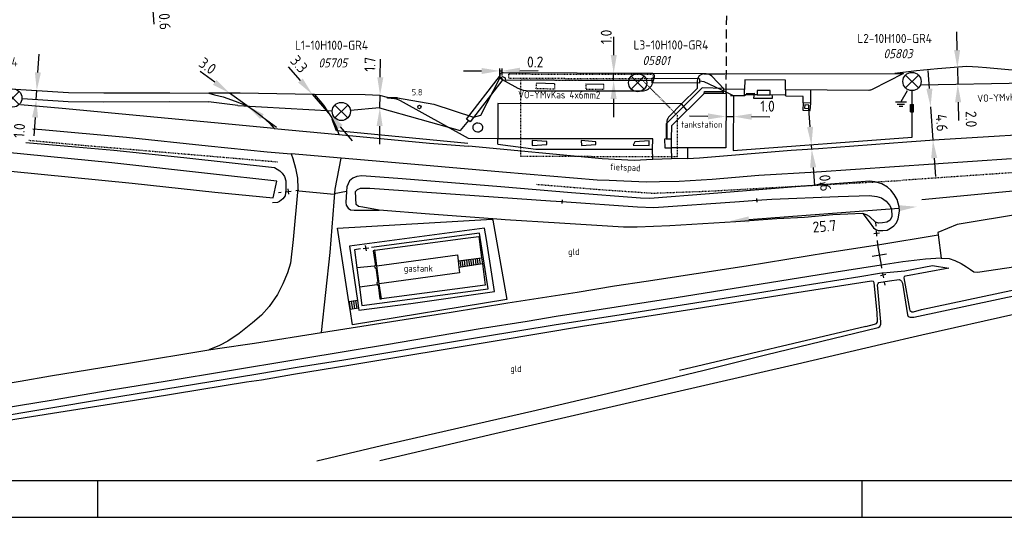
# Model space of a CAD drawing. Extents: x 130725 to 131355, y 479354 to 479502.
# Tile 2 of 19: x 130819 to 130954, y 479354 to 479422. Entities that reach past the tile are written whole.
import ezdxf
from ezdxf.enums import TextEntityAlignment as Align

# ---------------------------------------------------------------- set-up
doc = ezdxf.new("R2010")
doc.units = 0
doc.header["$LTSCALE"] = 5
doc.header["$MEASUREMENT"] = 0
doc.header["$PDMODE"] = 3
doc.linetypes.add('HIDDEN', pattern=[0.375, 0.25, -0.125])
doc.linetypes.add('STIPPELFIJN', pattern=[0.003, 0.002, -0.001])
doc.layers.get('0').update_dxf_attribs({"linetype": 'CONTINUOUS'})
doc.layers.get('DEFPOINTS').update_dxf_attribs({"linetype": 'CONTINUOUS'})
for name, color, linetype in [('A00-T', 1, 'CONTINUOUS'), ('A03-T', 1, 'CONTINUOUS'), ('B02-T', 1, 'CONTINUOUS'), ('B50-D', 7, 'CONTINUOUS'), ('C00-F', 3, 'STIPPELFIJN'), ('C00-T', 3, 'STIPPELFIJN'), ('C000G5-VERH-050', 11, 'CONTINUOUS'), ('C06-F', 3, 'CONTINUOUS'), ('C06-T', 3, 'CONTINUOUS'), ('E00-F', 7, 'CONTINUOUS'), ('E01-F', 7, 'CONTINUOUS'), ('E01-T', 7, 'CONTINUOUS'), ('K07-F', 7, 'CONTINUOUS'), ('KADER1', 3, 'CONTINUOUS'), ('L00-F', 4, 'CONTINUOUS'), ('L02-F', 4, 'BESCH'), ('M03-T', 7, 'RASTER'), ('M32-T', 21, 'STIPPELFIJN'), ('M49-F', 7, 'CONTINUOUS'), ('M49-T', 7, 'CONTINUOUS'), ('N32-D', 3, 'CONTINUOUS'), ('P03-T', 7, 'CONTINUOUS'), ('Q00-T', 7, 'CONTINUOUS'), ('Q01-T', 7, 'CONTINUOUS'), ('Q83-T', 7, 'CONTINUOUS'), ('SIV-OV-MAATVOERING', 6, 'CONTINUOUS'), ('SIV-OV-MANTELBUIS', 7, 'CONTINUOUS'), ('SIV-OV-MOF', 2, 'CONTINUOUS'), ('SIV-OV-NIEUW-ARM', 2, 'CONTINUOUS'), ('SIV-OV-NIEUW-KABEL', 3, 'CONTINUOUS'), ('SIV-TEKST-025', 7, 'CONTINUOUS')]:
    doc.layers.add(name, color=color, linetype=linetype)
doc.styles.add('ISO', font='ISO.shx')
doc.styles.get("Standard").update_dxf_attribs({"font": 'txt.shx'})
doc.linetypes.add('BESCH', pattern='A,0.005,[136,giskit.shx,S=0.001,R=0,X=0,Y=0.0002],0.005', length=0.01)
doc.linetypes.add('RASTER', pattern='A,0.005,-0.002,[135,giskit.shx,S=0.0008,R=0,X=0,Y=0],-0.002,0.005', length=0.014)
doc.dimstyles.get("Standard").update_dxf_attribs({"dimtxt": 0.18, "dimasz": 0.18, "dimexe": 0.18, "dimexo": 0.0625, "dimgap": 0.09, "dimtad": 0, "dimtih": 1, "dimtoh": 1, "dimdec": 4, "dimzin": 0, "dimtxsty": 'STANDARD', "dimcen": 0.09, "dimazin": 3, "dimtfac": 1, "dimtdec": 4, "dimtofl": 0, "dimtmove": 0, "dimatfit": 3, "dimtolj": 1, "dimtzin": 0})

# ---------------------------------------------------------------- blocks, each defined once
blk = doc.blocks.new('PNH-A6')
at = {"layer": 'KADER1', "color": 21}
blk.add_line((1250, 10), (10, 10), dxfattribs=at)
at = {"layer": 'KADER1', "color": 7}
for p, q in [((210, 10), (210, 0)), ((420, 10), (420, 0)), ((0, 0), (1260, 0))]:
    blk.add_line(p, q, dxfattribs=at)
blk = doc.blocks.new('*D116')
at = {"layer": 'DEFPOINTS', "color": 0}
for p in [(130821.27, 479412.26), (130821.81, 479412.22), (130821.73, 479411.01)]:
    blk.add_point(p, dxfattribs=at)
at = {"layer": 'SIV-OV-MAATVOERING', "color": 0}
for p, q in [((130821.43, 479414.75), (130821.58, 479417.25)), ((130821.19, 479411.04), (130821.27, 479412.26)), ((130821.03, 479408.55), (130820.87, 479406.05))]:
    blk.add_line(p, q, dxfattribs=at)
for points in [[(130821.01, 479414.78), (130821.84, 479414.73), (130821.27, 479412.26)], [(130820.62, 479408.57), (130821.45, 479408.52), (130821.19, 479411.04)]]:
    blk.add_solid(points, dxfattribs=at)
at = {"layer": 'SIV-OV-MAATVOERING', "color": 0, "insert": (130818.86, 479406.76), "char_height": 1.5, "attachment_point": 5, "rotation": 86.3681, "style": 'ISO'}
blk.add_mtext('\\A1;1.0', dxfattribs=at)
blk = doc.blocks.new('*D96')
at = {"layer": 'DEFPOINTS', "color": 0}
for p in [(130895.23, 479414.65), (130900.52, 479414.63), (130895.23, 479413.64)]:
    blk.add_point(p, dxfattribs=at)
at = {"layer": 'SIV-OV-MAATVOERING', "color": 0}
for p, q in [((130900.53, 479417.13), (130900.54, 479419.63)), ((130900.52, 479413.62), (130900.52, 479414.63)), ((130900.51, 479411.12), (130900.5, 479408.62))]:
    blk.add_line(p, q, dxfattribs=at)
for points in [[(130900.12, 479417.13), (130900.95, 479417.13), (130900.52, 479414.63)], [(130900.1, 479411.12), (130900.93, 479411.12), (130900.52, 479413.62)]]:
    blk.add_solid(points, dxfattribs=at)
at = {"layer": 'SIV-OV-MAATVOERING', "color": 0, "insert": (130899.5, 479419.63), "char_height": 1.5, "attachment_point": 5, "rotation": 89.8026, "style": 'ISO'}
blk.add_mtext('\\A1;1.0', dxfattribs=at)
blk = doc.blocks.new('*D95')
at = {"layer": 'DEFPOINTS', "color": 0}
for p in [(130847.75, 479411.92), (130847.75, 479411.92), (130850.17, 479410.15)]:
    blk.add_point(p, dxfattribs=at)
at = {"layer": 'SIV-OV-MAATVOERING', "color": 0}
for p, q in [((130845.73, 479413.39), (130843.7, 479414.86)), ((130850.17, 479410.15), (130847.75, 479411.92)), ((130852.19, 479408.68), (130854.21, 479407.21))]:
    blk.add_line(p, q, dxfattribs=at)
for points in [[(130845.97, 479413.72), (130845.48, 479413.05), (130847.75, 479411.92)], [(130852.44, 479409.01), (130851.95, 479408.34), (130850.17, 479410.15)]]:
    blk.add_solid(points, dxfattribs=at)
at = {"layer": 'SIV-OV-MAATVOERING', "color": 0, "insert": (130844.74, 479415.65), "char_height": 1.5, "attachment_point": 5, "rotation": 323.9318, "style": 'ISO'}
blk.add_mtext('\\A1;3.0', dxfattribs=at)
blk = doc.blocks.new('*D94')
at = {"layer": 'DEFPOINTS', "color": 0}
for p in [(130859.1, 479411.73), (130861.32, 479409.13), (130861.35, 479409.15)]:
    blk.add_point(p, dxfattribs=at)
at = {"layer": 'SIV-OV-MAATVOERING', "color": 0}
for p, q in [((130857.49, 479413.64), (130855.86, 479415.54)), ((130859.12, 479411.74), (130861.35, 479409.15)), ((130862.97, 479407.26), (130864.6, 479405.36))]:
    blk.add_line(p, q, dxfattribs=at)
for points in [[(130857.81, 479413.91), (130857.17, 479413.37), (130859.12, 479411.74)], [(130863.29, 479407.53), (130862.66, 479406.98), (130861.35, 479409.15)]]:
    blk.add_solid(points, dxfattribs=at)
at = {"layer": 'SIV-OV-MAATVOERING', "color": 0, "insert": (130857.3, 479415.89), "char_height": 1.5, "attachment_point": 5, "rotation": 310.6593, "style": 'ISO'}
blk.add_mtext('\\A1;3.3', dxfattribs=at)
blk = doc.blocks.new('*D93')
at = {"layer": 'DEFPOINTS', "color": 0}
for p in [(130885.15, 479414.96), (130884.89, 479414.1), (130885.15, 479414.1)]:
    blk.add_point(p, dxfattribs=at)
at = {"layer": 'SIV-OV-MAATVOERING', "color": 0}
for p, q in [((130882.38, 479414.94), (130879.88, 479414.92)), ((130884.88, 479414.96), (130885.15, 479414.96)), ((130887.65, 479414.98), (130890.15, 479415))]:
    blk.add_line(p, q, dxfattribs=at)
for points in [[(130882.38, 479415.36), (130882.39, 479414.53), (130884.88, 479414.96)], [(130887.65, 479415.4), (130887.65, 479414.56), (130885.15, 479414.96)]]:
    blk.add_solid(points, dxfattribs=at)
at = {"layer": 'SIV-OV-MAATVOERING', "color": 0, "insert": (130889.74, 479416.18), "char_height": 1.5, "attachment_point": 5, "rotation": 0.4087, "style": 'ISO'}
blk.add_mtext('\\A1;0.2', dxfattribs=at)
blk = doc.blocks.new('*D92')
at = {"layer": 'DEFPOINTS', "color": 0}
for p in [(130868.38, 479411.59), (130868.43, 479411.58), (130868.36, 479409.88)]:
    blk.add_point(p, dxfattribs=at)
at = {"layer": 'SIV-OV-MAATVOERING', "color": 0}
for p, q in [((130868.46, 479414.08), (130868.5, 479416.58)), ((130868.4, 479409.88), (130868.43, 479411.58)), ((130868.36, 479407.38), (130868.33, 479404.88))]:
    blk.add_line(p, q, dxfattribs=at)
for points in [[(130868.05, 479414.09), (130868.88, 479414.08), (130868.43, 479411.58)], [(130867.95, 479407.38), (130868.78, 479407.37), (130868.4, 479409.88)]]:
    blk.add_solid(points, dxfattribs=at)
at = {"layer": 'SIV-OV-MAATVOERING', "color": 0, "insert": (130867.04, 479415.87), "char_height": 1.5, "attachment_point": 5, "rotation": 89.1451, "style": 'ISO'}
blk.add_mtext('\\A1;1.7', dxfattribs=at)
blk = doc.blocks.new('*D83')
at = {"layer": 'DEFPOINTS', "color": 0}
for p in [(130945.8, 479415.29), (130945.84, 479413.1), (130947.79, 479413.14)]:
    blk.add_point(p, dxfattribs=at)
at = {"layer": 'SIV-OV-MAATVOERING', "color": 0}
for p, q in [((130947.7, 479417.83), (130947.66, 479420.33)), ((130947.75, 479415.33), (130947.79, 479413.14)), ((130947.84, 479410.64), (130947.89, 479408.14))]:
    blk.add_line(p, q, dxfattribs=at)
for points in [[(130948.12, 479417.84), (130947.29, 479417.82), (130947.75, 479415.33)], [(130948.26, 479410.65), (130947.42, 479410.63), (130947.79, 479413.14)]]:
    blk.add_solid(points, dxfattribs=at)
at = {"layer": 'SIV-OV-MAATVOERING', "color": 0, "insert": (130949.63, 479408.33), "char_height": 1.5, "attachment_point": 5, "rotation": 271.0936, "style": 'ISO'}
blk.add_mtext('\\A1;2.0', dxfattribs=at)
blk = doc.blocks.new('*D82')
at = {"layer": 'DEFPOINTS', "color": 0}
for p in [(130941.51, 479409.85), (130941.82, 479405.27), (130944.38, 479405.45)]:
    blk.add_point(p, dxfattribs=at)
at = {"layer": 'SIV-OV-MAATVOERING', "color": 0}
for p, q in [((130943.89, 479412.52), (130943.72, 479415.01)), ((130944.06, 479410.02), (130944.38, 479405.45)), ((130944.55, 479402.96), (130944.72, 479400.46))]:
    blk.add_line(p, q, dxfattribs=at)
for points in [[(130944.31, 479412.54), (130943.48, 479412.49), (130944.06, 479410.02)], [(130944.97, 479402.99), (130944.14, 479402.93), (130944.38, 479405.45)]]:
    blk.add_solid(points, dxfattribs=at)
at = {"layer": 'SIV-OV-MAATVOERING', "color": 0, "insert": (130945.59, 479407.83), "char_height": 1.5, "attachment_point": 5, "rotation": 273.9532, "style": 'ISO'}
blk.add_mtext('\\A1;4.6', dxfattribs=at)
blk = doc.blocks.new('*D81')
at = {"layer": 'DEFPOINTS', "color": 0}
for p in [(130941.51, 479405.25), (130915.92, 479403.32), (130942.18, 479396.28)]:
    blk.add_point(p, dxfattribs=at)
at = {"layer": 'SIV-OV-MAATVOERING', "color": 0}
blk.add_line((130919.09, 479394.53), (130939.69, 479396.09), dxfattribs=at)
for points in [[(130939.66, 479396.5), (130939.72, 479395.67), (130942.18, 479396.28)], [(130919.06, 479394.95), (130919.12, 479394.12), (130916.6, 479394.34)]]:
    blk.add_solid(points, dxfattribs=at)
at = {"layer": 'SIV-OV-MAATVOERING', "color": 0, "insert": (130929.48, 479393.6), "char_height": 1.5, "attachment_point": 5, "rotation": 4.3158, "style": 'ISO'}
blk.add_mtext('\\A1;25.7', dxfattribs=at)
blk = doc.blocks.new('*D80')
at = {"layer": 'DEFPOINTS', "color": 0}
for p in [(130927.69, 479404.76), (130927.7, 479404.76), (130927.74, 479404.19)]:
    blk.add_point(p, dxfattribs=at)
at = {"layer": 'SIV-OV-MAATVOERING', "color": 0}
for p, q in [((130927.5, 479407.25), (130927.32, 479409.74)), ((130927.73, 479404.19), (130927.69, 479404.76)), ((130927.92, 479401.7), (130928.11, 479399.2))]:
    blk.add_line(p, q, dxfattribs=at)
for points in [[(130927.92, 479407.28), (130927.09, 479407.22), (130927.69, 479404.76)], [(130928.34, 479401.73), (130927.51, 479401.66), (130927.73, 479404.19)]]:
    blk.add_solid(points, dxfattribs=at)
at = {"layer": 'SIV-OV-MAATVOERING', "color": 0, "insert": (130929.59, 479399.55), "char_height": 1.5, "attachment_point": 5, "rotation": 274.293, "style": 'ISO'}
blk.add_mtext('\\A1;0.6', dxfattribs=at)
blk = doc.blocks.new('*D79')
at = {"layer": 'DEFPOINTS', "color": 0}
for p in [(130915.96, 479408.69), (130916.96, 479408.68), (130916.96, 479408.68)]:
    blk.add_point(p, dxfattribs=at)
at = {"layer": 'SIV-OV-MAATVOERING', "color": 0}
for p, q in [((130913.46, 479408.71), (130910.96, 479408.72)), ((130915.96, 479408.69), (130916.96, 479408.68)), ((130919.46, 479408.67), (130921.96, 479408.65))]:
    blk.add_line(p, q, dxfattribs=at)
for points in [[(130913.46, 479409.12), (130913.46, 479408.29), (130915.96, 479408.69)], [(130919.46, 479409.08), (130919.46, 479408.25), (130916.96, 479408.68)]]:
    blk.add_solid(points, dxfattribs=at)
at = {"layer": 'SIV-OV-MAATVOERING', "color": 0, "insert": (130921.66, 479410.11), "char_height": 1.5, "attachment_point": 5, "rotation": 359.6165, "style": 'ISO'}
blk.add_mtext('\\A1;1.0', dxfattribs=at)
blk = doc.blocks.new('*D76')
at = {"layer": 'DEFPOINTS', "color": 0}
for p in [(130836.91, 479427.87), (130837.02, 479426.39), (130837.02, 479426.39)]:
    blk.add_point(p, dxfattribs=at)
at = {"layer": 'SIV-OV-MAATVOERING', "color": 0}
for p, q in [((130836.73, 479430.37), (130836.55, 479432.86)), ((130836.91, 479427.87), (130837.02, 479426.39)), ((130837.19, 479423.89), (130837.37, 479421.4))]:
    blk.add_line(p, q, dxfattribs=at)
for points in [[(130837.15, 479430.4), (130836.32, 479430.34), (130836.91, 479427.87)], [(130837.61, 479423.92), (130836.78, 479423.86), (130837.02, 479426.39)]]:
    blk.add_solid(points, dxfattribs=at)
at = {"layer": 'SIV-OV-MAATVOERING', "color": 0, "insert": (130838.85, 479421.75), "char_height": 1.5, "attachment_point": 5, "rotation": 274.0818, "style": 'ISO'}
blk.add_mtext('\\A1;0.6', dxfattribs=at)
blk = doc.blocks.new('MOF')
for p, q in [((-500, 187.5), (-500, -187.5)), ((-500, 187.5), (500, 187.5)), ((-500, 125), (500, 125)), ((-500, 62.5), (500, 62.5)), ((-500, 0), (500, 0)), ((500, 187.5), (500, -187.5)), ((-500, -62.5), (500, -62.5)), ((-500, -125), (500, -125)), ((-500, -187.5), (500, -187.5))]:
    blk.add_line(p, q)
blk = doc.blocks.new('AE')
at = {"linetype": 'CONTINUOUS'}
for p, q in [((0, 0), (-0.88, -1.52)), ((-1.62, -1.52), (-0.12, -1.52)), ((-1.38, -1.82), (-0.38, -1.82)), ((-1.12, -2.12), (-0.62, -2.12))]:
    blk.add_line(p, q, dxfattribs=at)
blk = doc.blocks.new('OV')
for p, q in [((-0.88, 0.88), (0.88, -0.88)), ((-0.88, -0.88), (0.88, 0.88))]:
    blk.add_line(p, q)
at = {"linetype": 'CONTINUOUS'}
blk.add_circle((0, 0), 1.25, dxfattribs=at)
at = {"layer": 'SIV-TEKST-025', "color": 2, "style": 'ISO'}
blk.add_attdef('MASTGEG.', (-2.7, 6.04), '', height=1.25, dxfattribs=at)
at = {"layer": 'SIV-TEKST-025', "color": 2, "style": 'ISO', "oblique": 13.5}
blk.add_attdef('MASTNR.', (-2.7, 3.8), '', height=1.25, dxfattribs=at)
blk = doc.blocks.new('RONDJE', base_point=(20, 20))
blk.add_circle((20, 20), 0.237)
blk = doc.blocks.new('83')
at = {"linetype": 'CONTINUOUS'}
blk.add_blockref('RONDJE', (0, 0), dxfattribs=at)
at = {"linetype": 'CONTINUOUS', "style": 'ISO'}
blk.add_attdef('83', (0.6, 0), '', height=0.9, dxfattribs=at)
blk = doc.blocks.new('EINDE')
at = {"linetype": 'CONTINUOUS'}
blk.add_line((0.25, 0), (-0.25, 0), dxfattribs=at)
at = {"style": 'ISO'}
blk.add_attdef('EINDE', (0.6, 0), '', height=0.9, dxfattribs=at)
blk = doc.blocks.new('DRAAIHEK')
at = {"linetype": 'CONTINUOUS'}
blk.add_line((-1, 0), (1, 0), dxfattribs=at)
at = {"style": 'ISO'}
blk.add_attdef('DRAAIHEK', (0.6, 0), '', height=0.9, dxfattribs=at)
blk = doc.blocks.new('RASTER2')
at = {"color": 0}
for p, q in [((-0.75, 0), (0.75, 0)), ((0, -0.75), (0, 0.75))]:
    blk.add_line(p, q, dxfattribs=at)
blk = doc.blocks.new('*X7')
at = {"color": 0, "linetype": 'CONTINUOUS'}
for p, q in [((130879.55, 479387.98), (130879.44, 479388.86)), ((130879.85, 479388.02), (130879.73, 479388.9)), ((130880.14, 479388.07), (130880.03, 479388.95)), ((130880.44, 479388.11), (130880.33, 479388.99)), ((130880.74, 479388.15), (130880.63, 479389.03)), ((130881.03, 479388.2), (130880.92, 479389.07)), ((130881.33, 479388.24), (130881.22, 479389.11)), ((130881.63, 479388.29), (130881.52, 479389.15)), ((130881.92, 479388.33), (130881.81, 479389.19)), ((130882.22, 479388.38), (130882.11, 479389.23))]:
    blk.add_line(p, q, dxfattribs=at)
blk = doc.blocks.new('*X8')
at = {"color": 0, "linetype": 'CONTINUOUS'}
for p, q in [((130864.37, 479382.17), (130864.22, 479383.23)), ((130864.67, 479382.21), (130864.52, 479383.27)), ((130864.97, 479382.25), (130864.81, 479383.31)), ((130865.27, 479382.3), (130865.11, 479383.35))]:
    blk.add_line(p, q, dxfattribs=at)

msp = doc.modelspace()

# ---------------------------------------------------------------- linework, layer by layer
at = {"layer": 'A00-T', "color": 8, "linetype": 'STIPPELFIJN', "flags": 128}
msp.add_lwpolyline([(130887.72, 479413.68), (130887.71, 479403.22), (130909.28, 479403.21), (130909.28, 479408.83), (130904.54, 479413.62)], close=True, dxfattribs=at)
at = {"layer": 'A00-T', "color": 8, "flags": 128}
for points in [[(130892.38, 479413.16), (130889.93, 479413.27)], [(130896.68, 479413.18), (130899.19, 479413.14)], [(130915.62, 479411.88), (130915.64, 479412.56), (130912.7, 479412.62), (130907.74, 479407.7), (130907.75012906, 479405.60806416)], [(130912.96, 479411.87), (130908.48, 479407.43), (130908.42, 479405.6)], [(130915.52998443, 479411.87414065), (130912.96, 479411.87)], [(130915.62, 479411.88), (130915.52998443, 479411.87414065)], [(130907.75012906, 479405.60806416), (130907.8199935, 479405.60956477)], [(130907.8199935, 479405.60956477), (130908.42, 479405.6)], [(130908.42, 479405.6), (130908.43, 479404.38)]]:
    msp.add_lwpolyline(points, dxfattribs=at)
at = {"layer": 'A00-T', "color": 8, "linetype": 'CONTINUOUS', "flags": 128}
for points in [[(130915.62, 479411.88), (130915.98, 479411.85), (130915.93, 479404.38), (130910.67, 479404.37666667)], [(130910.67, 479404.37666667), (130908.43, 479404.38)]]:
    msp.add_lwpolyline(points, dxfattribs=at)
at = {"layer": 'A03-T', "color": 8, "flags": 128}
for points in [[(130918.73, 479411.84), (130919.81, 479411.89), (130919.75, 479411.19), (130922.33, 479411.22), (130922.32, 479411.48), (130922.27, 479411.68)], [(130920.23998189, 479411.67796808), (130922.03, 479411.68), (130922.02, 479412.26), (130920.25, 479412.28), (130920.23998189, 479411.67796808)], [(130927.35, 479409.77), (130927.35, 479410.27), (130926.77, 479410.28), (130926.73, 479409.82), (130927.35, 479409.77)], [(130889.32, 479405.39), (130889.32, 479404.72), (130891.33, 479404.85), (130891.32, 479405.24), (130889.32, 479405.39)], [(130896.06, 479405.39), (130896.08, 479404.7), (130898.06, 479404.82), (130898.08, 479405.2), (130896.06, 479405.39)], [(130903.41, 479405.22), (130903.2, 479404.76), (130905.4, 479404.7), (130905.39, 479405.34), (130903.41, 479405.22)]]:
    msp.add_lwpolyline(points, dxfattribs=at)
at = {"layer": 'C00-F', "color": 8, "flags": 128}
for points in [[(130854.343, 479402.417), (130827.279, 479404.726), (130820.15530612, 479405.38458074)], [(130889.934, 479399.373), (130898.823, 479398.64), (130905.896, 479398.156), (130913.601, 479398.44), (130940, 479399.9)]]:
    msp.add_lwpolyline(points, dxfattribs=at)
at = {"layer": 'C00-T', "color": 8, "flags": 128}
msp.add_lwpolyline([(130994.09, 479403.65), (130940, 479399.9)], dxfattribs=at)
at = {"layer": 'C000G5-VERH-050', "flags": 128}
for points in [[(130732.5639717, 479417.58451795), (130747.502, 479417.118), (130753.822, 479416.992), (130763.902, 479416.842), (130769.227, 479416.792), (130772.036, 479415.975), (130777.627, 479415.514), (130798.829, 479413.914), (130807.335, 479413.238), (130816.171, 479412.582), (130825.608, 479411.983), (130830.502, 479411.925), (130839.567, 479411.963), (130844.88999936, 479411.91992047)], [(131039.335, 479414.348), (131036.168, 479414.155), (131034.672, 479414.117), (131029.656, 479413.886), (131023.267, 479413.559), (131019.449, 479413.386), (131000.817, 479412.651), (130995.127, 479412.477), (130989.203, 479412.458), (130983.591, 479412.401), (130980.583, 479412.696), (130957.539, 479414.859), (130954.781, 479415.1), (130951.727, 479415.39), (130950.607, 479415.477), (130949.052, 479415.544), (130945.024, 479415.235), (130942.119, 479414.985), (130939.14921726, 479414.58807376)], [(130912.93, 479414.57), (130905.86937509, 479414.58841513)], [(130912.93, 479414.57), (130915.81, 479414.55), (130939.14921726, 479414.58807376)], [(130870.45, 479411.2), (130870.82, 479411.25), (130875.81, 479410.37), (130881.26, 479408.61), (130882.29, 479408.87), (130884.9, 479413.96)], [(130844.88999936, 479411.91992047), (130845.669, 479411.67), (130846.897, 479411.417), (130848.534, 479410.812), (130850.171, 479410.149), (130850.95, 479409.661), (130852.256, 479408.705), (130853.308, 479407.749), (130853.87098997, 479407.05689546)], [(130859.43001344, 479411.72233427), (130856.772, 479411.75), (130849.193, 479411.885), (130844.88999936, 479411.91992047)], [(130859.43001344, 479411.72233427), (130860.658, 479410.227), (130861.184, 479409.467), (130861.788, 479408.511), (130862.431, 479407.184), (130862.76101715, 479406.23018455)], [(130870.82, 479411.25), (130869.45, 479411.3), (130868.381, 479411.585), (130866.401, 479411.653), (130859.43001344, 479411.72233427)], [(130853.87098997, 479407.05689546), (130845.693, 479407.841), (130837.839, 479408.536), (130824.763, 479409.77), (130819.02635515, 479410.29891756)], [(130910.68, 479402.93), (130912.296, 479403.022), (130924.915, 479404.064), (130928.646, 479404.294), (130940.809, 479405.204), (130945.237, 479405.51), (130963.314, 479406.611), (130981.992, 479407.884), (130993.642, 479408.752), (130996.815, 479408.944), (131007.645, 479409.737), (131012.77, 479410.085), (131015.628, 479410.221), (131018.197, 479410.259), (131020.233, 479410.241), (131023.111, 479410.009), (131025.738, 479409.719), (131033.80097846, 479408.61909205)], [(130820.70706191, 479407.01259123), (130821.974, 479406.903), (130833.582, 479405.861), (130844.815, 479404.647), (130852.942, 479403.829), (130856.23899596, 479403.53695441)], [(130853.87098997, 479407.05689546), (130862.76101715, 479406.23018455)], [(130862.76101715, 479406.23018455), (130875.227, 479405.028), (130880.59, 479404.63)], [(131024.331, 479406.498), (131010.048, 479404.239), (131005.052, 479403.476), (130992.155, 479401.34), (130988.726, 479400.752), (130975.829, 479398.655), (130956.803, 479395.351), (130947.701, 479393.832), (130945.075, 479392.743), (130945.11791464, 479392.40998901)], [(130856.23899596, 479403.53695441), (130856.463, 479402.907), (130856.832, 479401.595), (130857.073, 479400.236), (130857.155, 479398.811), (130856.502, 479391.796), (130856.112, 479388.524), (130855.723, 479387.211), (130855.067, 479385.68), (130854.33, 479384.224), (130853.186, 479382.587), (130852.145, 479381.403), (130850.896, 479380.316), (130849.051, 479378.859), (130847.499, 479377.816), (130846.351, 479377.221), (130844.91481025, 479376.59814489)], [(130955.185, 479402.866), (130928.365, 479401.054), (130920.47, 479400.559), (130914.052, 479400.038), (130909.511, 479399.768), (130906.835, 479399.694), (130905.001, 479399.669), (130899.905, 479399.892), (130898.27, 479399.917), (130885.23, 479401.057), (130873.201, 479402.073), (130863.1055, 479402.9625), (130856.23899596, 479403.53695441)], [(130905.89, 479402.78), (130903.36, 479402.65), (130898.95, 479402.86), (130880.59, 479404.63)], [(130910.67, 479404.37666667), (130910.68, 479402.93), (130908.47, 479402.85)], [(130860.38696155, 479379.01749175), (130861.594, 479389.976), (130862.25, 479398.686), (130863.1055, 479402.9625)], [(130908.47, 479402.85), (130905.89, 479402.78)], [(130936.824, 479391.068), (130945.11791464, 479392.40998901)], [(130945.11791464, 479392.40998901), (130945.527, 479389.232), (130943.38, 479389.057), (130940.247, 479388.701), (130937.24687093, 479388.25705993)], [(130860.38696155, 479379.01749175), (130874.093, 479381.167), (130878.198, 479381.779), (130885.965, 479383.068), (130895.513, 479384.541), (130900.614, 479385.401), (130905.005, 479386.034), (130918.744, 479388.183), (130929.901, 479389.982), (130936.77200921, 479391.05994128)], [(130945.527, 479389.232), (130946.626, 479389.154), (130947.386, 479388.89), (130948.271, 479388.471), (130949, 479388.02), (130949.528, 479387.648), (130950.009, 479387.353), (130950.49, 479387.29), (130956.984, 479388.269)], [(130937.24687093, 479388.25705993), (130929.885, 479387.099), (130909.113, 479383.753), (130892.637, 479381.18), (130888.626, 479380.5), (130882.168, 479379.518), (130869.326, 479377.324), (130864.597, 479376.531), (130856.574, 479375.216), (130838.896, 479372.26), (130831.478, 479371.055), (130823.515, 479369.684), (130813.962, 479368.121), (130806.513, 479366.862), (130794.853, 479364.931), (130789.685, 479364.124), (130781.662, 479362.835), (130776.368, 479361.958)], [(130775.192, 479365.162), (130778.731, 479365.633), (130785.237, 479366.8), (130791.112, 479367.759), (130795.627, 479368.515), (130805.44, 479370.091), (130810.566, 479370.95), (130819.005, 479372.32), (130823.15, 479373.036), (130833.881, 479374.771), (130844.91481025, 479376.59814489)]]:
    msp.add_lwpolyline(points, dxfattribs=at)
msp.add_lwpolyline([(130905.86937509, 479414.58841513, 0.1313084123), (130905.66, 479414.61), (130885.34, 479414.68, 0.5353217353), (130884.88, 479414.24), (130884.9, 479413.96)], format="xyb", dxfattribs=at)
at = {"layer": 'C06-F', "color": 8, "flags": 128}
for points in [[(130819.77452231, 479405.10826933), (130826.581, 479404.525), (130831.846, 479404.041), (130841.472, 479403.071), (130853.944, 479401.675), (130854.649, 479401.21), (130854.984, 479400.893), (130855.301, 479400.427), (130855.506, 479399.867), (130855.488, 479398.625), (130855.376, 479397.767), (130855.078, 479397.393), (130854.612, 479397.002), (130854.332, 479396.871), (130853.642, 479396.834)], [(130934.732, 479395.36), (130935.641, 479394.203), (130936.202, 479393.383), (130936.516, 479393.159), (130936.875, 479393.035), (130937.493, 479393.012), (130938.076, 479393.08), (130938.57, 479393.338), (130939.019, 479393.664), (130939.389, 479394.068), (130939.591, 479394.63), (130939.782, 479395.66), (130939.76, 479396.255), (130939.445, 479397.266), (130939.076, 479397.948), (130938.582, 479398.543), (130938.133, 479398.981), (130937.359, 479399.431), (130936.416, 479399.723), (130935.731, 479399.79), (130926.11, 479399.061), (130913.67, 479398.051), (130905.507, 479397.434), (130904.194, 479397.454), (130894.744, 479398.196), (130885.039, 479399.004), (130871.471, 479400.102), (130865.912, 479400.529), (130865.255, 479400.445), (130864.705, 479400.209), (130864.245, 479399.838), (130863.863, 479399.007), (130863.806, 479398.38), (130863.706, 479396.872), (130863.784, 479396.483), (130864.042, 479396.079), (130864.379, 479395.876), (130864.862, 479395.82), (130868.285, 479395.82)], [(130864.14395693, 479383.21999336), (130862.587, 479393.325), (130883.844, 479394.582), (130883.942, 479394.461), (130885.838, 479383.522), (130864.634, 479380.039), (130864.30696033, 479382.16199389)], [(130814.673, 479367.232), (130830.588, 479369.862), (130851.35, 479373.257), (130857.332, 479374.267), (130863.462, 479375.257), (130882.376, 479378.383), (130892.641, 479380.116), (130901.286, 479381.431), (130919.469, 479384.328), (130925.662, 479385.336), (130934.322, 479386.686), (130937.046, 479387.143), (130939.029, 479387.315), (130940.51, 479387.467), (130944.343, 479388.192), (130946.569, 479387.83), (130940.62, 479386.761), (130940.415, 479386.689), (130940.387, 479386.508), (130941.149, 479382.216), (130941.221, 479382.011), (130941.478, 479381.859), (130941.717, 479381.849), (130942.813, 479382.155)], [(130935.177, 479379.836), (130936.373, 479380.127), (130936.618, 479380.217), (130936.775, 479380.485), (130936.708, 479381.759), (130936.287, 479385.815), (130936.198, 479386.028), (130935.93, 479386.072), (130925.07, 479384.363), (130911.874, 479382.243), (130896.262, 479379.807), (130884.501, 479377.863), (130864.396, 479374.511), (130856.545, 479373.244), (130852.157, 479372.441), (130850.059, 479372.173), (130836.982, 479370.032), (130830.648, 479369.03), (130819.692, 479367.244), (130813.652, 479366.285)]]:
    msp.add_lwpolyline(points, dxfattribs=at)
at = {"layer": 'C06-T', "color": 8, "flags": 128}
for points in [[(130942.813, 479382.155), (130999, 479394.13308452)], [(130935.177, 479379.836), (130909.56584853, 479373.75789796)]]:
    msp.add_lwpolyline(points, dxfattribs=at)
at = {"layer": 'E00-F', "color": 8, "flags": 128}
for points in [[(130936.77200921, 479391.05994128), (130936.824, 479391.068)], [(130844.91481025, 479376.59814489), (130846.075, 479376.792), (130851.163, 479377.547), (130860.38696155, 479379.01749175)]]:
    msp.add_lwpolyline(points, dxfattribs=at)
at = {"layer": 'E01-F', "color": 8, "flags": 128}
for points in [[(130865.48290072, 479382.32498549), (130865.522, 479382.057), (130872.641, 479382.98), (130884.151, 479384.638), (130883.07, 479391.787), (130882.792, 479393.332), (130874.547, 479392.251), (130864.236, 479390.856), (130865.32878829, 479383.37996906)], [(130868.00833333, 479388.161), (130867.696, 479390.296), (130880.181, 479391.975), (130882.005, 479392.204), (130882.38214846, 479389.26401905)], [(130867.696, 479390.296), (130867.493, 479390.224), (130867.825, 479388.17), (130867.656, 479388.14), (130867.689, 479387.883), (130867.855, 479387.898), (130868.126, 479385.905), (130867.976, 479385.86), (130868.036, 479385.543), (130868.172, 479385.558), (130868.413, 479383.61), (130868.633, 479383.64)], [(130868.00833333, 479388.161), (130879.057, 479389.667), (130879.16106147, 479388.82700762)], [(130882.49119016, 479388.41502441), (130882.862, 479385.527), (130868.633, 479383.64), (130868.325, 479385.68)], [(130867.646, 479388.132), (130865.22994999, 479387.87699335)], [(130879.27117082, 479387.93702117), (130879.362, 479387.206), (130868.325, 479385.68), (130868.00833333, 479388.161)], [(130868.036, 479385.543), (130865.58228434, 479385.2260378)]]:
    msp.add_lwpolyline(points, dxfattribs=at)
at = {"layer": 'E01-T', "color": 8, "flags": 128}
for points in [[(130884.9, 479413.96), (130885.6, 479413.55), (130887.36, 479412.58, 0.1022566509), (130888.88, 479412.21), (130904.4, 479412.22, 0.2904454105), (130905.7, 479412.93, 0.0531698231), (130906.01, 479413.66), (130906.12, 479414.14, 0.3546890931), (130905.86937509, 479414.58841513)], [(130912.93, 479414.57, 0.3828679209), (130911.99, 479413.6), (130912.01, 479412.56), (130909.85, 479410.41)], [(130918.51, 479412.4), (130915.68, 479412.44), (130914, 479414.24, 0.1707472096), (130913.24, 479414.55), (130912.93, 479414.57)], [(130939.14921726, 479414.58807376), (130940.33, 479414.59), (130936.04, 479412.41, -0.1120504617), (130935.58, 479412.28), (130924.12, 479412.36)], [(130884.6, 479405.64), (130880.56, 479405.66), (130871.23, 479410.86, 0.0514617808), (130870.43, 479411.14), (130869.44, 479411.23), (130869.45, 479411.3)], [(130909.85, 479410.41), (130908.2, 479408.75, 0.1399642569), (130907.82, 479408.07), (130907.8199935, 479405.60956477)], [(130881.20018856, 479407.17434436, -1.4966057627), (130882.32055628, 479406.74158413, -0.6681786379), (130881.20018856, 479407.17434436, 0.9880285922)]]:
    msp.add_lwpolyline(points, format="xyb", dxfattribs=at)
at = {"layer": 'E01-T', "color": 8, "linetype": 'STIPPELFIJN', "flags": 128}
msp.add_lwpolyline([(130886.14, 479414.54), (130905.77, 479414.5, -0.6892366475), (130905.72, 479413.85), (130886.11, 479413.92), (130886.13, 479414.51)], format="xyb", dxfattribs=at)
at = {"layer": 'E01-T', "color": 8, "flags": 128}
for points in [[(130924.12, 479412.36), (130924.13, 479413.68), (130918.54, 479413.74), (130918.51, 479412.4)], [(130912.96, 479411.87), (130913, 479412.15), (130915.53, 479412.12), (130915.52998443, 479411.87414065)], [(130918.51, 479411.69), (130918.52, 479411.52), (130916.58, 479411.53)], [(130918.51, 479411.69), (130918.51, 479412.4)], [(130920.23998189, 479411.67796808), (130918.51, 479411.69)], [(130924.12, 479411.64), (130920.23998189, 479411.67796808)], [(130924.12, 479412.36), (130924.12, 479411.64)], [(130926.54, 479410.57), (130926.55, 479411.43), (130924.15, 479411.47), (130924.12, 479411.64)], [(130927.59, 479410.54), (130927.6, 479412.35)], [(130909.85, 479410.41), (130884.63, 479410.46), (130884.6, 479405.64)], [(130910.59, 479409.56), (130909.85, 479410.41)], [(130926.54, 479410.57), (130926.53, 479409.54), (130927.53, 479409.53), (130927.59, 479410.54)], [(130927.59, 479410.54), (130926.54, 479410.57)], [(130884.61, 479404.89), (130884.6, 479405.64)], [(130905.85, 479404.18), (130905.92, 479405.63), (130884.6, 479405.64)], [(130907.75012906, 479405.60806416), (130907.52, 479405.59), (130907.54, 479404.39), (130908.43, 479404.38)], [(130905.89, 479402.78), (130905.85, 479404.18)], [(130908.43, 479404.38), (130908.47, 479402.85)]]:
    msp.add_lwpolyline(points, dxfattribs=at)
at = {"layer": 'K07-F', "color": 8, "flags": 128}
for points in [[(130879.16106147, 479388.82700762), (130882.38214846, 479389.26401905)], [(130879.16106147, 479388.82700762), (130879.27117082, 479387.93702117)], [(130882.49119016, 479388.41502441), (130879.27117082, 479387.93702117)], [(130882.38214846, 479389.26401905), (130882.49119016, 479388.41502441)], [(130865.32878829, 479383.37996906), (130864.14395693, 479383.21999336)], [(130864.30696033, 479382.16199389), (130864.14395693, 479383.21999336)], [(130865.32878829, 479383.37996906), (130865.48290072, 479382.32498549)], [(130865.48290072, 479382.32498549), (130864.30696033, 479382.16199389)]]:
    msp.add_lwpolyline(points, dxfattribs=at)
at = {"layer": 'L00-F', "color": 8, "flags": 128}
for points in [[(130732.5639717, 479406.47639587), (130735.93996517, 479406.30386194), (130744.05266701, 479405.93614181), (130750.027, 479405.628), (130751.887, 479405.504), (130765.478, 479405.554), (130773.325, 479405.528), (130785.246, 479404.416), (130801.719, 479402.854), (130808, 479402.137), (130817.687, 479401.196), (130834.365, 479399.512), (130845.731, 479398.299), (130853.735, 479397.518), (130854.262, 479399.786), (130845.141, 479400.824), (130831.591, 479402.33), (130813.841, 479404.078), (130798.94, 479405.626)], [(131035.09851911, 479399.60291168), (131025.005, 479397.298), (131015.161, 479394.94), (131005.344, 479392.611), (130999, 479391.085), (130985.489, 479387.892), (130973.647, 479385.367), (130963.871, 479383.328), (130955.922, 479381.581), (130942.858, 479378.613), (130937.318, 479377.339), (130925.783, 479374.622), (130883.597, 479364.943), (130874.872, 479362.882), (130868.4069642, 479361.370389)], [(130868.285, 479395.82), (130866.051, 479396.225), (130865.468, 479396.315), (130865.142, 479396.573), (130865.041, 479398.37), (130865.311, 479398.674), (130865.76, 479398.853), (130867.035, 479398.853), (130891.825, 479397.113), (130893.411, 479396.99)], [(130859.76525249, 479361.370389), (130868.611, 479363.45), (130889.267, 479368.203), (130900.416, 479370.797), (130912.947, 479373.826), (130921.378, 479375.926), (130936.834, 479379.674), (130937.082, 479379.816), (130937.24, 479380.132), (130937.24, 479380.448), (130936.777, 479385.538), (130936.845, 479385.754), (130936.96, 479385.859), (130938.403, 479386.091), (130939.74, 479386.27), (130939.94, 479386.196), (130940.045, 479386.038), (130940.182, 479385.764), (130940.903, 479381.431), (130940.976, 479381.22), (130941.24, 479381.083), (130941.745, 479381.104), (130971.777, 479387.518), (130996.738, 479392.902)]]:
    msp.add_lwpolyline(points, dxfattribs=at)
at = {"layer": 'L00-F', "color": 8, "linetype": 'CONTINUOUS', "flags": 128}
for points in [[(130920.16708316, 479397.18000442), (130922.232, 479397.316), (130931.346, 479397.698), (130935.648, 479397.834), (130936.662, 479397.68), (130937.324, 479397.489), (130937.953, 479397.062), (130938.435, 479396.5), (130938.671, 479395.983), (130938.716, 479394.961), (130938.503, 479394.444), (130938.065, 479394.186), (130937.459, 479394.051), (130936.886, 479394.029), (130936.48491766, 479394.14799093)], [(130936.48491766, 479394.14799093), (130935.674, 479394.927), (130935.248, 479395.163), (130934.732, 479395.36), (130930.651, 479395.165), (130926.719, 479394.819), (130922.916, 479394.639), (130917.323, 479394.211), (130908.237, 479393.639), (130903.736, 479393.493), (130901.868, 479393.483), (130893.066, 479394.011), (130885.622, 479394.505), (130883.909, 479394.64), (130875.237, 479395.259), (130868.285, 479395.82)]]:
    msp.add_lwpolyline(points, dxfattribs=at)
at = {"layer": 'L02-F', "color": 8, "flags": 128}
msp.add_lwpolyline([(130893.411, 479396.99), (130903.817, 479396.282), (130906.039, 479396.159), (130917.806, 479397.024), (130920.16708316, 479397.18000442)], dxfattribs=at)
at = {"layer": 'M03-T', "color": 8, "flags": 128}
for points in [[(130880.49, 479405), (130862.46, 479406.7), (130861.86, 479408.3)], [(130884.61, 479404.89), (130889.82, 479404.22), (130905.85, 479404.18)], [(130994.89, 479402.17), (130942.84, 479397.22)], [(130854.462, 479398.262), (130854.85962387, 479398.2959435)], [(130857.25, 479398.5), (130856.85237613, 479398.4660565)], [(130863.81, 479398.381), (130862.144, 479398.058)], [(130936.482, 479394.174), (130936.48491766, 479394.14799093)], [(130936.48491766, 479394.14799093), (130936.54355201, 479393.61499252)], [(130865.58228434, 479385.2260378), (130865.918, 479382.701), (130883.26, 479385.022), (130882.074, 479392.64), (130867.242, 479390.689)], [(130936.824, 479391.068), (130936.76244799, 479391.62700748)], [(130865.756, 479390.48), (130864.9, 479390.359), (130865.22994999, 479387.87699335)], [(130866.128, 479390.532), (130866.87, 479390.637)], [(130866.551, 479390.213), (130866.447, 479390.956)], [(130865.22994999, 479387.87699335), (130865.58228434, 479385.2260378)], [(130937.24687093, 479388.25705993), (130937.33288926, 479387.85264896)], [(130937.835, 479385.492), (130937.74898167, 479385.89641096)]]:
    msp.add_lwpolyline(points, dxfattribs=at)
at = {"layer": 'M32-T', "color": 8, "flags": 128}
for points in [[(130892.38, 479413.16), (130892.4, 479412.45), (130889.89, 479412.51), (130889.93, 479413.27)], [(130896.68, 479413.18), (130896.69, 479412.45), (130899.19, 479412.43), (130899.19, 479413.14)]]:
    msp.add_lwpolyline(points, dxfattribs=at)
at = {"layer": 'M49-F', "color": 8, "flags": 128}
msp.add_lwpolyline([(130936.77200921, 479391.05994128), (130937.24687093, 479388.25705993)], dxfattribs=at)
at = {"layer": 'M49-T', "color": 8, "flags": 128}
msp.add_lwpolyline([(130857.25257313, 479398.46494115), (130862.14109169, 479398.02579801)], dxfattribs=at)
at = {"layer": 'SIV-OV-MAATVOERING', "linetype": 'HIDDEN'}
msp.add_line((130915.98048118, 479411.92188777), (130916.12127302, 479432.95618896), dxfattribs=at)
at = {"layer": 'SIV-OV-MAATVOERING'}
for p, q in [((130884.88496882, 479414.22596981), (130884.88496882, 479415.2905016)), ((130885.14824904, 479415.2905016), (130885.14824904, 479414.31021387))]:
    msp.add_line(p, q, dxfattribs=at)
at = {"layer": 'SIV-OV-MANTELBUIS'}
for p, q in [((130905.75402857, 479413.90782193), (130905.75068459, 479413.30783125)), ((130912.31520851, 479413.2712446), (130905.75068459, 479413.30783125)), ((130912.31855249, 479413.87123528), (130905.75402857, 479413.90782193)), ((130912.31855249, 479413.87123528), (130912.31520851, 479413.2712446)), ((130928.10816441, 479399.25169833), (130929.59000193, 479399.59998096))]:
    msp.add_line(p, q, dxfattribs=at)
at = {"layer": 'SIV-OV-MANTELBUIS', "flags": 128}
msp.add_lwpolyline([(130880.32300642, 479408.34394032), (130884.84369999, 479414.16852172), (130885.31768716, 479413.80064108), (130880.79699358, 479407.97605968)], close=True, dxfattribs=at)
at = {"layer": 'SIV-OV-NIEUW-KABEL'}
for p, q in [((130885.08069357, 479413.9845814), (130885.23769635, 479414.20763549)), ((130885.23769635, 479414.20763549), (130885.6344555, 479414.02924961)), ((130885.6344555, 479414.02924961), (130885.6329901, 479413.6788772)), ((130905.75228359, 479413.59473006), (130885.6329901, 479413.6788772)), ((130912.96, 479413.47), (130912.3168805, 479413.57123994)), ((130915.98, 479412.05), (130912.96, 479413.47)), ((130942.66702923, 479413.04074384), (130962.24137736, 479413.41438844)), ((130916.97802099, 479411.5509895), (130915.98, 479412.05)), ((130916.97802099, 479411.5509895), (130916.92746943, 479403.99858649)), ((130941.50589294, 479405.84363742), (130941.50713181, 479412.25732507)), ((130848.88869337, 479410.20875554), (130844.88009269, 479410.6991922)), ((130848.88869337, 479410.20875554), (130861.8728192, 479409.4575513)), ((130868.35549738, 479409.87602733), (130864.35169972, 479409.50191634)), ((130868.35549738, 479409.87602733), (130879.42509002, 479406.76229677)), ((130880.56, 479408.16), (130879.42509002, 479406.76229677)), ((130879.16249016, 479406.4388908), (130879.1621535, 479406.43847619)), ((130916.92746943, 479403.99858649), (130941.50589294, 479405.84363742))]:
    msp.add_line(p, q, dxfattribs=at)
at = {"layer": 'SIV-OV-NIEUW-KABEL', "flags": 128}
msp.add_lwpolyline([(130819.29951066, 479411.16019712), (130825.56207075, 479410.76269012), (130830.49732507, 479410.70420121), (130839.56461884, 479410.74221083), (130844.88011989, 479410.69919198)], dxfattribs=at)

# ---------------------------------------------------------------- block references
at = {"layer": 'K07-F', "color": 8, "linetype": 'CONTINUOUS'}
for name in ['*X7', '*X8']:
    msp.add_blockref(name, (0, 0), dxfattribs=at)
at = {"layer": 'M03-T', "color": 8, "xscale": 0.5, "yscale": 0.5, "zscale": 0.5}
for p, rotation in [((130855.856, 479398.381), 4.879273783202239), ((130936.653, 479392.621), 96.28349534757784), ((130937.54093546, 479386.87452996), 102.0078792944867)]:
    msp.add_blockref('RASTER2', p, dxfattribs=dict(at, rotation=rotation))
at = {"layer": 'Q00-T', "color": 8, "rotation": 9.644917}
msp.add_blockref('DRAAIHEK', (130937.014, 479389.636), dxfattribs=at)
at = {"layer": 'Q01-T', "color": 8}
for p, rotation in [((130893.411, 479396.99), 86.105267), ((130920.167, 479397.181), 94.77464300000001)]:
    msp.add_blockref('EINDE', p, dxfattribs=dict(at, rotation=rotation))
at = {"layer": 'Q83-T'}
ref = msp.add_blockref('83', (130873.83569025, 479410.00214797), dxfattribs=dict(at, rotation=359.8027994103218))
ref.add_attrib('783       ', '5.8', (130872.77189138, 479411.58905637), dxfattribs={"layer": '0', "height": 0.9, "rotation": 359.8027994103, "style": 'ISO'})
at = {"layer": 'SIV-OV-MAATVOERING', "xscale": 0.5, "yscale": 0.5, "zscale": 0.5}
msp.add_blockref('PNH-A6', (130724.59881966, 479353.58997539), dxfattribs=at)
at = {"layer": 'SIV-OV-MOF', "xscale": 0.001, "yscale": 0.001, "zscale": 0.001, "rotation": 89.9889327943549}
msp.add_blockref('MOF', (130941.50666591, 479409.84532087), dxfattribs=at)
at = {"layer": 'SIV-OV-NIEUW-ARM'}
ref = msp.add_blockref('OV', (130941.50737326, 479413.50732504), dxfattribs=at)
ref.add_attrib('MASTGEG.', 'L2-10H100-GR4', (130934.00175568, 479418.7949809), dxfattribs={"layer": 'SIV-TEKST-025', "color": 2, "height": 1.25, "style": 'ISO'})
ref.add_attrib('MASTNR.', '05803', (130937.58732884, 479416.70232729), dxfattribs={"layer": 'SIV-TEKST-025', "color": 2, "height": 1.25, "style": 'ISO', "oblique": 13.5})
ref = msp.add_blockref('OV', (130863.11053111, 479409.38594275), dxfattribs=at)
ref.add_attrib('MASTGEG.', 'L1-10H100-GR4', (130856.74238489, 479417.86329303), dxfattribs={"layer": 'SIV-TEKST-025', "color": 2, "height": 1.25, "style": 'ISO'})
ref.add_attrib('MASTNR.', '05705', (130859.95977473, 479415.4303762), dxfattribs={"layer": 'SIV-TEKST-025', "color": 2, "height": 1.25, "style": 'ISO', "oblique": 13.5})
ref = msp.add_blockref('OV', (130903.8230497, 479413.33960902), dxfattribs=at)
ref.add_attrib('MASTGEG.', 'L3-10H100-GR4', (130903.25637924, 479417.90162492), dxfattribs={"layer": 'SIV-TEKST-025', "color": 2, "height": 1.25, "style": 'ISO'})
ref.add_attrib('MASTNR.', '05801', (130904.48994555, 479415.76842641), dxfattribs={"layer": 'SIV-TEKST-025', "color": 2, "height": 1.25, "style": 'ISO', "oblique": 13.5})
ref = msp.add_blockref('OV', (130817.9874621, 479411.23722344), dxfattribs=at)
ref.add_attrib('MASTGEG.', 'L2-10H100-GR4', (130808.41313177, 479415.59030367), dxfattribs={"layer": 'SIV-TEKST-025', "color": 2, "height": 1.25, "style": 'ISO'})
ref.add_attrib('MASTNR.', '05703', (130813.79269493, 479413.76587561), dxfattribs={"layer": 'SIV-TEKST-025', "color": 2, "height": 1.25, "style": 'ISO', "oblique": 13.5})
at = {"layer": 'SIV-OV-NIEUW-ARM', "rotation": 1.025015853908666}
msp.add_blockref('AE', (130940.81923617, 479412.23570652), dxfattribs=at)

# ---------------------------------------------------------------- texts
at = {"layer": 'B02-T', "color": 8, "linetype": 'CONTINUOUS', "style": 'ISO'}
msp.add_text('tankstation', height=0.9, dxfattribs=at).set_placement((130912.62081823, 479407.13923454), align=Align.CENTER)
at = {"layer": 'B50-D', "color": 8, "style": 'ISO'}
msp.add_text('gastank', height=0.9, dxfattribs=at).set_placement((130873.691, 479387.6735), align=Align.MIDDLE)
at = {"layer": 'N32-D', "color": 8, "style": 'ISO'}
for p in [(130895.051, 479389.952), (130887.1, 479373.879)]:
    msp.add_text('gld', height=0.9, dxfattribs=at).set_placement(p, align=Align.MIDDLE)
at = {"layer": 'P03-T', "color": 8, "linetype": 'CONTINUOUS', "style": 'ISO'}
msp.add_text('fietspad', height=0.9, rotation=357.4943460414, dxfattribs=at).set_placement((130902.08718975, 479401.24982393), align=Align.CENTER)
at = {"layer": 'SIV-TEKST-025', "style": 'ISO'}
for rotation, p in [(359.7098347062, (130887.39843107, 479411.19896987)), (2.3805614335, (130950.49429306, 479410.67358577))]:
    msp.add_text('VO-YMvKas 4x6mm2', height=1, rotation=rotation, dxfattribs=at).set_placement(p)

# ---------------------------------------------------------------- dimensions: what is measured, and where the dimension line sits
at = {"layer": 'SIV-OV-MAATVOERING'}
for base, p1, p2, angle, text, override, picture, middle in [((130837.01694849, 479426.38778977), (130836.91085029, 479427.87456066), (130837.01694849, 479426.38778977), 274.0817934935, '0.6', {"dimtxt": 1.5, "dimasz": 2.5, "dimexe": 1.25, "dimexo": 0.625, "dimgap": 0.625, "dimtad": 1, "dimtih": 0, "dimtoh": 0, "dimzin": 8, "dimtxsty": 'ISO', "dimcen": 2.5, "dimse1": 1, "dimse2": 1, "dimtofl": 1, "dimtmove": 2}, '*D76', (130838.85468847, 479421.74875514)), ((130900.52481354, 479414.62769011), (130895.23085053, 479413.63873501), (130895.23432015, 479414.64591524), 89.8026235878, '1.0', {"dimtxt": 1.5, "dimasz": 2.5, "dimexe": 1.25, "dimexo": 0.625, "dimgap": 0.625, "dimtad": 1, "dimtih": 0, "dimtoh": 0, "dimzin": 8, "dimtxsty": 'ISO', "dimcen": 2.5, "dimse1": 1, "dimse2": 1, "dimtofl": 1, "dimtmove": 2}, '*D96', (130899.50380446, 479419.63346806)), ((130947.79245605, 479413.13858046), (130945.80272896, 479415.29473864), (130945.84459649, 479413.10139877), 271.093556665, '2.0', {"dimtxt": 1.5, "dimasz": 2.5, "dimexe": 1.25, "dimexo": 0.625, "dimgap": 0.625, "dimtad": 1, "dimtih": 0, "dimtoh": 0, "dimzin": 8, "dimtxsty": 'ISO', "dimcen": 2.5, "dimse1": 1, "dimse2": 1, "dimtofl": 1, "dimtmove": 2}, '*D83', (130949.63136157, 479408.32586392)), ((130821.26773669, 479412.25849197), (130821.72812682, 479411.0060442), (130821.80545772, 479412.2243609), 86.368105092, '1.0', {"dimtxt": 1.5, "dimasz": 2.5, "dimexe": 1.25, "dimexo": 0.625, "dimgap": 0.625, "dimtad": 1, "dimtih": 0, "dimtoh": 0, "dimdec": 8, "dimzin": 8, "dimtxsty": 'ISO', "dimcen": 2.5, "dimse1": 1, "dimse2": 1, "dimtdec": 8, "dimtofl": 1, "dimtmove": 2}, '*D116', (130818.85686498, 479406.75838678)), ((130847.74604938, 479411.91524304), (130850.171, 479410.149), (130847.74604938, 479411.91524304), 143.9318098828, '3.0', {"dimtxt": 1.5, "dimasz": 2.5, "dimexe": 1.25, "dimexo": 0.625, "dimgap": 0.625, "dimtad": 1, "dimtih": 0, "dimtoh": 0, "dimdec": 8, "dimzin": 8, "dimtxsty": 'ISO', "dimcen": 2.5, "dimse1": 1, "dimse2": 1, "dimtdec": 8, "dimtofl": 1, "dimtmove": 2}, '*D95', (130844.74274786, 479415.64958548)), ((130861.34565642, 479409.15202361), (130859.09741646, 479411.72579608), (130861.3240034, 479409.13342582), 310.6592831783, '3.3', {"dimtxt": 1.5, "dimasz": 2.5, "dimexe": 1.25, "dimexo": 0.625, "dimgap": 0.625, "dimtad": 1, "dimtih": 0, "dimtoh": 0, "dimdec": 8, "dimzin": 8, "dimtxsty": 'ISO', "dimcen": 2.5, "dimse1": 1, "dimse2": 1, "dimtdec": 8, "dimtofl": 1, "dimtmove": 2}, '*D94', (130857.29510093, 479415.89242468)), ((130868.42736259, 479411.58430814), (130868.35549738, 479409.87602733), (130868.381, 479411.585), 89.1450513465, '1.7', {"dimtxt": 1.5, "dimasz": 2.5, "dimexe": 1.25, "dimexo": 0.625, "dimgap": 0.625, "dimtad": 1, "dimtih": 0, "dimtoh": 0, "dimdec": 8, "dimzin": 8, "dimtxsty": 'ISO', "dimcen": 2.5, "dimse1": 1, "dimse2": 1, "dimtdec": 8, "dimtofl": 1, "dimtmove": 2}, '*D92', (130867.04302472, 479415.87013693)), ((130885.14824904, 479414.96215065), (130884.89, 479414.1), (130885.15438534, 479414.10188587), 0.4086862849, '0.2', {"dimtxt": 1.5, "dimasz": 2.5, "dimexe": 1.25, "dimexo": 0.625, "dimgap": 0.625, "dimtad": 1, "dimtih": 0, "dimtoh": 0, "dimzin": 8, "dimtxsty": 'ISO', "dimcen": 2.5, "dimse1": 1, "dimse2": 1, "dimtofl": 1, "dimtmove": 2}, '*D93', (130889.73504382, 479416.1752729)), ((130916.95882067, 479408.68246155), (130915.95884307, 479408.68915484), (130916.95882067, 479408.68246155), 359.6164998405, '1.0', {"dimtxt": 1.5, "dimasz": 2.5, "dimexe": 1.25, "dimexo": 0.625, "dimgap": 0.625, "dimtad": 1, "dimtih": 0, "dimtoh": 0, "dimzin": 8, "dimtxsty": 'ISO', "dimcen": 2.5, "dimse1": 1, "dimse2": 1, "dimtofl": 1, "dimtmove": 2}, '*D79', (130921.65913309, 479410.11338188)), ((130927.69116992, 479404.75751741), (130927.74147768, 479404.18916251), (130927.69876964, 479404.7580879), 94.2930226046, '0.6', {"dimtxt": 1.5, "dimasz": 2.5, "dimexe": 1.25, "dimexo": 0.625, "dimgap": 0.625, "dimtad": 1, "dimtih": 0, "dimtoh": 0, "dimzin": 8, "dimtxsty": 'ISO', "dimcen": 2.5, "dimse1": 1, "dimse2": 1, "dimtofl": 1, "dimtmove": 2}, '*D80', (130929.59000193, 479399.55090336)), ((130942.18325699, 479396.27500927), (130915.92291492, 479403.3214885), (130941.50577869, 479405.25215137), 4.3157618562, '25.7', {"dimtxt": 1.5, "dimasz": 2.5, "dimexe": 1.25, "dimexo": 0.625, "dimgap": 0.625, "dimtad": 1, "dimtih": 0, "dimtoh": 0, "dimzin": 8, "dimtxsty": 'ISO', "dimcen": 2.5, "dimse1": 1, "dimse2": 1, "dimtofl": 1, "dimtmove": 2}, '*D81', (130929.48019673, 479393.59647845))]:
    dim = msp.add_linear_dim(base=base, p1=p1, p2=p2, angle=angle, text=text, dimstyle='STANDARD', override=override, dxfattribs=at)
    dim.commit()
    dim.dimension.update_dxf_attribs({"geometry": picture, "text_midpoint": middle, "dimtype": 161})
dim = msp.add_aligned_dim(p1=(130941.50666591, 479409.84532087), p2=(130941.8225672, 479405.27404326), distance=2.56254345, text='4.6', dimstyle='STANDARD', override={"dimtxt": 1.5, "dimasz": 2.5, "dimexe": 1.25, "dimexo": 0.625, "dimgap": 0.625, "dimtad": 1, "dimtih": 0, "dimtoh": 0, "dimzin": 8, "dimtxsty": 'ISO', "dimcen": 2.5, "dimse1": 1, "dimse2": 1, "dimtofl": 1, "dimtmove": 2}, dxfattribs=at)
dim.commit()
dim.dimension.update_dxf_attribs({"geometry": '*D82', "text_midpoint": (130945.59279149, 479407.83114131)})

doc.saveas('drawing.dxf')
